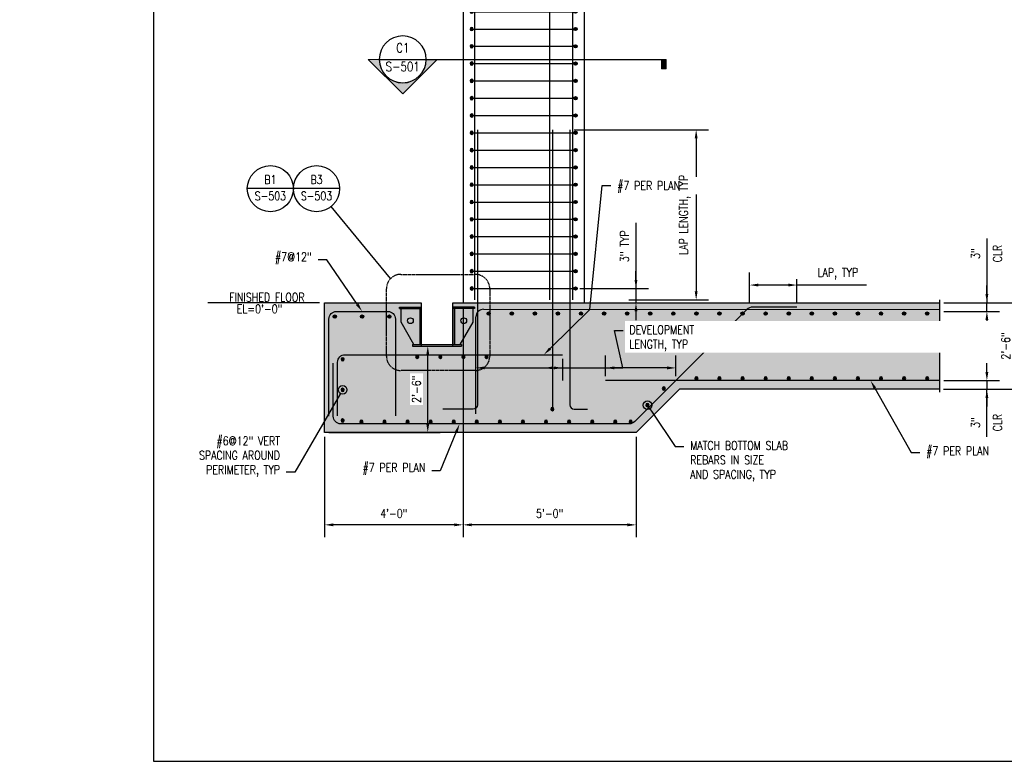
# Model space of a CAD drawing. Header units: inches. Extents: x -947 to 1874, y 615 to 1101.
# Tile 1 of 5: x -118 to 223, y 615 to 872. Entities that reach past the tile are written whole.
import ezdxf
from ezdxf import colors
from ezdxf.entities.mleader import LeaderData, LeaderLine
from ezdxf.enums import TextEntityAlignment as Align
from ezdxf.math import Vec2, Vec3

# ---------------------------------------------------------------- set-up
doc = ezdxf.new("R2010")
doc.units = ezdxf.units.IN
doc.header["$MEASUREMENT"] = 0
doc.header["$PDMODE"] = 2
doc.linetypes.add('DASHED2', pattern=[0.375, 0.25, -0.125])
doc.layers.get('Defpoints').update_dxf_attribs({"color": 243})
for name, color, linetype in [('A-DETL-GENF', 3, 'Continuous'), ('A-DETL-WIDE', 5, 'Continuous'), ('A-FLOR', 173, 'Continuous'), ('A-WALL-PATT', 8, 'Continuous'), ('S-ANNO-DIMS', 1, 'Continuous'), ('S-ANNO-TEXT', 2, 'Continuous'), ('S-DETL-MEDM', 3, 'Continuous'), ('S-SECT-CONC', 3, 'Continuous'), ('S-SECT-RBAR', 5, 'Continuous')]:
    doc.layers.add(name, color=color, linetype=linetype)
doc.layers.add('G-ANNO-REFR', color=2, linetype='Continuous', lineweight=35)
doc.layers.add('S-ANNO-SYMB', color=2, linetype='Continuous', lineweight=25)
doc.styles.add('AEC_COMN_TITLE', font='romans.shx', dxfattribs={"width": 0.8, "height": 0.1875})
doc.styles.add('Annotative', font='romans.shx', dxfattribs={"width": 0.8, "height": 0.125})
doc.styles.add('HDRSTD', font='romans.shx', dxfattribs={"height": 3})
doc.styles.add('ROMANS', font='ROMANS.shx', dxfattribs={"width": 0.8})
doc.dimstyles.new('Annotative', dxfattribs={"dimscale": 0, "dimtxt": 0.125, "dimasz": 0.125, "dimexe": 0.179688, "dimexo": 0.0625, "dimgap": 0.09, "dimtad": 1, "dimdec": 3, "dimzin": 3, "dimdsep": 46, "dimlunit": 4, "dimtxsty": 'Annotative', "dimcen": 0.09, "dimclrt": 2, "dimazin": 2, "dimtfac": 1, "dimtdec": 3, "dimtmove": 1, "dimatfit": 3, "dimfxl": 1, "dimtfill": 1, "dimfrac": 2, "dimtolj": 1, "dimtzin": 0, "dimarcsym": 0})

# ---------------------------------------------------------------- blocks, each defined once
blk = doc.blocks.new('A$C247b9f66')
at = {"layer": 'A-DETL-GENF', "lineweight": -3}
h = blk.add_hatch(color=256, dxfattribs=at)
h.dxf.hatch_style = 1
h.paths.add_polyline_path([(0.564, 0, 1), (-0.564, 0, 1)])
blk.add_circle((0, 0), 0.564, dxfattribs=at)
blk = doc.blocks.new('ELEVARROW')
at = {"lineweight": 9}
h = blk.add_hatch(color=256, dxfattribs=at)
edge = h.paths.add_edge_path(flags=0)
edge.add_line((0.46, 0), (0.312, 0))
edge.add_arc((0, 0), 0.312, 360, 540)
edge.add_line((-0.313, 0), (-0.46, 0))
edge.add_line((-0.46, 0), (0, 0.46))
edge.add_line((0, 0.46), (0.46, 0))
at = {"lineweight": 13}
blk.add_lwpolyline([(-0.46, 0), (-0.312, 0, -1), (0.312, 0), (0.46, 0), (0, 0.46)], format="xyb", close=True, dxfattribs=at)
blk = doc.blocks.new('Sectrinew')
at = {"lineweight": 9}
blk.add_hatch(color=256, dxfattribs=at).paths.add_polyline_path([(0, 0.125), (0, 0), (-0.0625, 0), (-0.0625, 0.125)], flags=0)
for p, q in [((0, 0.125), (-0.0625, 0.125)), ((-0.0625, 0.125), (-0.0625, 0)), ((-0.0625, 0), (0, 0)), ((0, 0), (0, 0.125))]:
    blk.add_line(p, q, dxfattribs=at)
blk = doc.blocks.new('*U19')
at = {"layer": 'S-ANNO-SYMB'}
for p, q in [((-0.312, 0), (0.312, 0)), ((0.312, 0), (3.511, 0))]:
    blk.add_line(p, q, dxfattribs=at)
blk.add_ellipse((0, 0), major_axis=(-0.221, -0.221), ratio=1, start_param=5.497787, end_param=11.780972, dxfattribs=at)
at = {"layer": 'S-ANNO-SYMB', "zscale": 0.03125, "rotation": 180}
blk.add_blockref('ELEVARROW', (0, 0), dxfattribs=at)
at = {"layer": 'S-ANNO-SYMB', "xscale": -1, "zscale": 0.03125, "rotation": 180}
blk.add_blockref('Sectrinew', (3.511, 0), dxfattribs=at)
at = {"layer": 'S-ANNO-TEXT', "style": 'HDRSTD'}
for tag, p in [('DET_NO', (0, 0.091)), ('REFSHT', (0, -0.096))]:
    blk.add_attdef(tag, text='', height=0.1, dxfattribs=at).set_placement(p, align=Align.MIDDLE_CENTER)
blk = doc.blocks.new('Detail Callout AEC')
at = {"color": 0, "linetype": 'ByBlock', "lineweight": -3, "transparency": 16777216}
blk.add_line((0.25, 0), (-0.25, 0), dxfattribs=at)
blk.add_circle((0, 0), 0.25, dxfattribs=at)
at = {"color": 0, "linetype": 'ByBlock', "lineweight": -3, "transparency": 16777216, "style": 'AEC_COMN_TITLE'}
for tag, p in [('VIEWNUMBER', (0, 0.051)), ('SHEETNUMBER', (0, -0.126))]:
    blk.add_attdef(tag, text='', height=0.0938, dxfattribs=at).set_placement(p, align=Align.CENTER)
blk = doc.blocks.new('*D20')
at = {"layer": 'Defpoints', "color": 0, "transparency": 16777216}
for p in [(72.79, 833.99), (91.75, 774.96), (116.57, 774.96)]:
    blk.add_point(p, dxfattribs=at)
at = {"layer": 'S-ANNO-DIMS', "color": 0, "lineweight": -2, "transparency": 16777216}
for p, q in [((74.29, 833.99), (120.89, 833.99)), ((116.57, 830.99), (116.57, 777.96)), ((93.25, 774.96), (120.89, 774.96))]:
    blk.add_line(p, q, dxfattribs=at)
at = {"layer": 'S-ANNO-DIMS', "color": 0, "transparency": 16777216}
for points in [[(116.07, 830.99), (117.07, 830.99), (116.57, 833.99)], [(116.07, 777.96), (117.07, 777.96), (116.57, 774.96)]]:
    blk.add_solid(points, dxfattribs=at)
at = {"layer": 'S-ANNO-DIMS', "color": 2, "transparency": 16777216, "insert": (112.63, 804.48), "char_height": 3, "attachment_point": 5, "rotation": 90, "style": 'Annotative', "bg_fill": 3, "box_fill_scale": 1.25, "bg_fill_color": 256, "bg_fill_true_color": 13158600, "bg_fill_transparency": 0}
blk.add_mtext('\\A1;LAP LENGTH, TYP', dxfattribs=at)
blk = doc.blocks.new('*U21')
at = {"layer": 'S-DETL-MEDM'}
blk.add_line((-18, 0), (18, 0), dxfattribs=at)
at = {"xscale": -1, "rotation": 180}
blk.add_blockref('A$C247b9f66', (-18, 0), dxfattribs=at)
at = {"rotation": 180}
blk.add_blockref('A$C247b9f66', (18, 0), dxfattribs=at)
blk = doc.blocks.new('*U22')
at = {"layer": 'S-DETL-MEDM', "color": 0, "linetype": 'ByBlock', "lineweight": -2, "transparency": 16777216}
for p in [(0, 258), (0, 252), (0, 246), (0, 240), (0, 234), (0, 228), (0, 222), (0, 216), (0, 210), (0, 204), (0, 198), (0, 192), (0, 186), (0, 180), (0, 174), (0, 168), (0, 162), (0, 156), (0, 150), (0, 144), (0, 138), (0, 132), (0, 126), (0, 120), (0, 114), (0, 108), (0, 102), (0, 96), (0, 90), (0, 84), (0, 78), (0, 72), (0, 66), (0, 60), (0, 54), (0, 48), (0, 42), (0, 36), (0, 30), (0, 24), (0, 18), (0, 12), (0, 6), (0, 0)]:
    blk.add_blockref('*U21', p, dxfattribs=at)
blk = doc.blocks.new('*D23')
at = {"layer": 'Defpoints', "color": 0, "transparency": 16777216}
for p in [(74.76, 778.94), (77.76, 773.99), (95.7, 773.99)]:
    blk.add_point(p, dxfattribs=at)
at = {"layer": 'S-ANNO-DIMS', "color": 0, "lineweight": -2, "transparency": 16777216}
for p, q in [((95.7, 801.69), (95.7, 778.94)), ((95.7, 781.94), (95.7, 784.94)), ((76.26, 778.94), (100.02, 778.94)), ((95.7, 778.94), (95.7, 773.99)), ((95.7, 778.94), (95.7, 773.99)), ((79.26, 773.99), (100.02, 773.99)), ((95.7, 770.99), (95.7, 767.99))]:
    blk.add_line(p, q, dxfattribs=at)
at = {"layer": 'S-ANNO-DIMS', "color": 0, "transparency": 16777216}
for points in [[(95.2, 781.94), (96.2, 781.94), (95.7, 778.94)], [(95.2, 770.99), (96.2, 770.99), (95.7, 773.99)]]:
    blk.add_solid(points, dxfattribs=at)
at = {"layer": 'S-ANNO-DIMS', "color": 2, "transparency": 16777216, "insert": (91.76, 793.58), "char_height": 3, "attachment_point": 5, "rotation": 90, "style": 'Annotative', "bg_fill": 3, "box_fill_scale": 1.25, "bg_fill_color": 256, "bg_fill_true_color": 13158600, "bg_fill_transparency": 0}
blk.add_mtext('\\A1;3" TYP', dxfattribs=at)
blk = doc.blocks.new('*D29')
at = {"layer": 'Defpoints', "color": 0, "transparency": 16777216}
for p in [(200.92, 773.99), (227.82, 773.99), (200.86, 743.99)]:
    blk.add_point(p, dxfattribs=at)
at = {"layer": 'S-ANNO-DIMS', "color": 0, "lineweight": -2, "transparency": 16777216}
for p, q in [((202.42, 773.99), (232.13, 773.99)), ((227.82, 746.99), (227.82, 770.99)), ((202.36, 743.99), (232.13, 743.99))]:
    blk.add_line(p, q, dxfattribs=at)
at = {"layer": 'S-ANNO-DIMS', "color": 0, "transparency": 16777216}
for points in [[(227.32, 770.99), (228.32, 770.99), (227.82, 773.99)], [(227.32, 746.99), (228.32, 746.99), (227.82, 743.99)]]:
    blk.add_solid(points, dxfattribs=at)
at = {"layer": 'S-ANNO-DIMS', "color": 2, "lineweight": -3, "transparency": 16777216, "insert": (223.87, 758.99), "char_height": 3, "width": 12.3279, "attachment_point": 5, "rotation": 90, "style": 'Annotative'}
blk.add_mtext('\\A1;2\'-6"', dxfattribs=at)
blk = doc.blocks.new('*D30')
at = {"layer": 'Defpoints', "color": 0, "transparency": 16777216}
for p in [(200.92, 773.99), (217.35, 773.99), (200.93, 770.99)]:
    blk.add_point(p, dxfattribs=at)
at = {"layer": 'S-ANNO-DIMS', "color": 0, "lineweight": -2, "transparency": 16777216}
for p, q in [((217.35, 796.24), (217.35, 773.99)), ((217.35, 776.99), (217.35, 779.99)), ((202.42, 773.99), (221.67, 773.99)), ((217.35, 770.99), (217.35, 773.99)), ((217.35, 770.99), (217.35, 773.99)), ((202.43, 770.99), (221.67, 770.99)), ((217.35, 767.99), (217.35, 764.99))]:
    blk.add_line(p, q, dxfattribs=at)
at = {"layer": 'S-ANNO-DIMS', "color": 0, "transparency": 16777216}
for points in [[(216.85, 776.99), (217.85, 776.99), (217.35, 773.99)], [(216.85, 767.99), (217.85, 767.99), (217.35, 770.99)]]:
    blk.add_solid(points, dxfattribs=at)
at = {"layer": 'S-ANNO-DIMS', "color": 2, "transparency": 16777216, "char_height": 3, "attachment_point": 5, "rotation": 90, "style": 'Annotative', "bg_fill": 3, "box_fill_scale": 1.25, "bg_fill_color": 256, "bg_fill_true_color": 13158600, "bg_fill_transparency": 0}
for s, insert in [('\\A1;3"', (213.41, 791.05)), ('\\A1;CLR', (221.01, 791.05))]:
    blk.add_mtext(s, dxfattribs=dict(at, insert=insert))
blk = doc.blocks.new('*D31')
at = {"layer": 'Defpoints', "color": 0, "transparency": 16777216}
for p in [(200.88, 746.99), (200.86, 743.99), (217.35, 743.99)]:
    blk.add_point(p, dxfattribs=at)
at = {"layer": 'S-ANNO-DIMS', "color": 0, "lineweight": -2, "transparency": 16777216}
for p, q in [((217.35, 749.99), (217.35, 752.99)), ((202.38, 746.99), (221.67, 746.99)), ((217.35, 746.99), (217.35, 743.99)), ((217.35, 746.99), (217.35, 743.99)), ((202.36, 743.99), (221.67, 743.99)), ((217.35, 727.24), (217.35, 743.99)), ((217.35, 740.99), (217.35, 737.99))]:
    blk.add_line(p, q, dxfattribs=at)
at = {"layer": 'S-ANNO-DIMS', "color": 0, "transparency": 16777216}
for points in [[(216.85, 749.99), (217.85, 749.99), (217.35, 746.99)], [(216.85, 740.99), (217.85, 740.99), (217.35, 743.99)]]:
    blk.add_solid(points, dxfattribs=at)
at = {"layer": 'S-ANNO-DIMS', "color": 2, "transparency": 16777216, "char_height": 3, "attachment_point": 5, "rotation": 90, "style": 'Annotative', "bg_fill": 3, "box_fill_scale": 1.25, "bg_fill_color": 256, "bg_fill_true_color": 13158600, "bg_fill_transparency": 0}
for s, insert in [('\\A1;3"', (213.41, 732.43)), ('\\A1;CLR', (221.01, 732.43))]:
    blk.add_mtext(s, dxfattribs=dict(at, insert=insert))
blk = doc.blocks.new('*D32')
at = {"layer": 'Defpoints', "color": 0, "transparency": 16777216}
for p in [(35.76, 773.99), (-12.24, 728.99), (-12.24, 696.97)]:
    blk.add_point(p, dxfattribs=at)
at = {"layer": 'S-ANNO-DIMS', "color": 0, "lineweight": -2, "transparency": 16777216}
for p, q in [((35.76, 772.49), (35.76, 692.65)), ((-12.24, 727.49), (-12.24, 692.65)), ((32.76, 696.97), (-9.24, 696.97))]:
    blk.add_line(p, q, dxfattribs=at)
at = {"layer": 'S-ANNO-DIMS', "color": 0, "transparency": 16777216}
for points in [[(-9.24, 697.47), (-9.24, 696.47), (-12.24, 696.97)], [(32.76, 697.47), (32.76, 696.47), (35.76, 696.97)]]:
    blk.add_solid(points, dxfattribs=at)
at = {"layer": 'S-ANNO-DIMS', "color": 2, "lineweight": -3, "transparency": 16777216, "insert": (11.76, 700.91), "char_height": 3, "width": 12.3279, "attachment_point": 5, "style": 'Annotative'}
blk.add_mtext('\\A1;4\'-0"', dxfattribs=at)
blk = doc.blocks.new('*D33')
at = {"layer": 'Defpoints', "color": 0, "transparency": 16777216}
for p in [(35.76, 773.99), (95.76, 728.99), (35.76, 696.97)]:
    blk.add_point(p, dxfattribs=at)
at = {"layer": 'S-ANNO-DIMS', "color": 0, "lineweight": -2, "transparency": 16777216}
for p, q in [((35.76, 772.49), (35.76, 692.65)), ((95.76, 727.49), (95.76, 692.65)), ((92.76, 696.97), (38.76, 696.97))]:
    blk.add_line(p, q, dxfattribs=at)
at = {"layer": 'S-ANNO-DIMS', "color": 0, "transparency": 16777216}
for points in [[(38.76, 697.47), (38.76, 696.47), (35.76, 696.97)], [(92.76, 697.47), (92.76, 696.47), (95.76, 696.97)]]:
    blk.add_solid(points, dxfattribs=at)
at = {"layer": 'S-ANNO-DIMS', "color": 2, "lineweight": -3, "transparency": 16777216, "insert": (65.76, 700.91), "char_height": 3, "width": 12.3279, "attachment_point": 5, "style": 'Annotative'}
blk.add_mtext('\\A1;5\'-0"', dxfattribs=at)
blk = doc.blocks.new('*D34')
at = {"layer": 'Defpoints', "color": 0, "transparency": 16777216}
for p in [(70.24, 755.99), (70.24, 751.4), (40.24, 735.49)]:
    blk.add_point(p, dxfattribs=at)
at = {"layer": 'S-ANNO-DIMS', "color": 0, "lineweight": -2, "transparency": 16777216}
for p, q in [((40.24, 736.99), (40.24, 755.71)), ((70.24, 754.49), (70.24, 747.09)), ((43.24, 751.4), (67.24, 751.4))]:
    blk.add_line(p, q, dxfattribs=at)
at = {"layer": 'S-ANNO-DIMS', "color": 0, "transparency": 16777216}
for points in [[(43.24, 751.9), (43.24, 750.9), (40.24, 751.4)], [(67.24, 751.9), (67.24, 750.9), (70.24, 751.4)]]:
    blk.add_solid(points, dxfattribs=at)
blk = doc.blocks.new('*D35')
at = {"layer": 'Defpoints', "color": 0, "transparency": 16777216}
for p in [(18.26, 758.99), (23.53, 758.99), (-12.24, 728.99)]:
    blk.add_point(p, dxfattribs=at)
at = {"layer": 'S-ANNO-DIMS', "color": 0, "lineweight": -2, "transparency": 16777216}
for p, q in [((19.76, 758.99), (27.84, 758.99)), ((23.53, 731.99), (23.53, 755.99)), ((-10.74, 728.99), (27.84, 728.99))]:
    blk.add_line(p, q, dxfattribs=at)
at = {"layer": 'S-ANNO-DIMS', "color": 0, "transparency": 16777216}
for points in [[(23.03, 755.99), (24.03, 755.99), (23.53, 758.99)], [(23.03, 731.99), (24.03, 731.99), (23.53, 728.99)]]:
    blk.add_solid(points, dxfattribs=at)
at = {"layer": 'S-ANNO-DIMS', "color": 2, "transparency": 16777216, "insert": (19.59, 743.99), "char_height": 3, "attachment_point": 5, "rotation": 90, "style": 'Annotative', "bg_fill": 3, "box_fill_scale": 1.25, "bg_fill_color": 256, "bg_fill_true_color": 13158600, "bg_fill_transparency": 0}
blk.add_mtext('\\A1;2\'-6"', dxfattribs=at)
blk = doc.blocks.new('_DotBlank')
at = {"color": 0, "linetype": 'ByBlock', "lineweight": -2}
blk.add_line((-0.5, 0), (-1, 0), dxfattribs=at)
blk.add_circle((0, 0), 0.5, dxfattribs=at)
blk = doc.blocks.new('*D36')
at = {"layer": 'Defpoints', "color": 0, "transparency": 16777216}
for p in [(85.18, 751.4), (85.18, 746.99), (109.51, 746.99)]:
    blk.add_point(p, dxfattribs=at)
at = {"layer": 'S-ANNO-DIMS', "color": 0, "lineweight": -2, "transparency": 16777216}
for p, q in [((85.18, 748.49), (85.18, 755.71)), ((109.51, 748.49), (109.51, 755.71)), ((106.51, 751.4), (88.18, 751.4))]:
    blk.add_line(p, q, dxfattribs=at)
at = {"layer": 'S-ANNO-DIMS', "color": 0, "transparency": 16777216}
for points in [[(88.18, 751.9), (88.18, 750.9), (85.18, 751.4)], [(106.51, 751.9), (106.51, 750.9), (109.51, 751.4)]]:
    blk.add_solid(points, dxfattribs=at)
blk = doc.blocks.new('*D37')
at = {"layer": 'Defpoints', "color": 0, "transparency": 16777216}
for p in [(135.1, 780.13), (135.1, 772.29), (151.51, 772.49)]:
    blk.add_point(p, dxfattribs=at)
at = {"layer": 'S-ANNO-DIMS', "color": 0, "lineweight": -2, "transparency": 16777216}
for p, q in [((135.1, 773.79), (135.1, 784.44)), ((151.51, 773.99), (151.51, 784.44)), ((148.51, 780.13), (138.1, 780.13)), ((175.57, 780.13), (151.51, 780.13))]:
    blk.add_line(p, q, dxfattribs=at)
at = {"layer": 'S-ANNO-DIMS', "color": 0, "transparency": 16777216}
blk.add_solid([(138.1, 780.63), (138.1, 779.63), (135.1, 780.13)], dxfattribs=at)
at = {"layer": 'S-ANNO-DIMS', "color": 2, "lineweight": -3, "transparency": 16777216, "insert": (165.7, 784.07), "char_height": 3, "width": 28.4791, "attachment_point": 5, "style": 'Annotative', "bg_fill": 3, "box_fill_scale": 1.25, "bg_fill_color": 256, "bg_fill_true_color": 13158600, "bg_fill_transparency": 0}
blk.add_mtext('\\A1;LAP, TYP', dxfattribs=at)
at = {"layer": 'S-ANNO-DIMS', "color": 0, "transparency": 16777216}
blk.add_solid([(148.51, 780.63), (148.51, 779.63), (151.51, 780.13)], dxfattribs=at)

msp = doc.modelspace()

# ---------------------------------------------------------------- linework, layer by layer
at = {"layer": 'A-DETL-WIDE', "lineweight": -3}
msp.add_line((40.2429, 735.4906), (40.2429, 769.1104), dxfattribs=at)
msp.add_lwpolyline([(-10.7445, 734.6206), (-10.7445, 768.3606, -0.41421356), (-8.1145, 770.9906), (9.6945, 770.9906, -0.41421356), (12.3245, 768.3606), (12.3245, 734.7297)], format="xyb", dxfattribs=at)
at = {"layer": 'A-DETL-WIDE'}
msp.add_lwpolyline([(-7.7445, 734.7778), (-7.7445, 753.3606, -0.41421356), (-5.1145, 755.9906), (70.2429, 755.9906)], format="xyb", dxfattribs=at)
at = {"layer": 'A-DETL-WIDE', "lineweight": -3}
msp.add_arc((42.8729, 769.1104), 2.63, 89.959263, 180, dxfattribs=at)
at = {"layer": 'Defpoints'}
msp.add_lwpolyline([(-71.5639, 614.9565), (641.9498, 614.9565), (641.9498, 1100.9743), (-71.5639, 1100.9743)], close=True, dxfattribs=at)
at = {"layer": 'G-ANNO-REFR', "lineweight": -3}
msp.add_lwpolyline([(10.6671, 782.3751), (-9.9395, 807.3943)], dxfattribs=at)
at = {"layer": 'S-ANNO-SYMB', "lineweight": -3}
msp.add_line((-14.0545, 773.9906), (-52.7219, 773.9906), dxfattribs=at)
at = {"layer": 'S-ANNO-SYMB', "linetype": 'DASHED2', "lineweight": -3}
msp.add_lwpolyline([(14.2026, 783.8396), (40.0255, 783.8396, -0.41421356), (45.0255, 778.8396), (45.0255, 755.4872, -0.41421356), (40.0255, 750.4872), (14.2026, 750.4872, -0.41421356), (9.2026, 755.4872), (9.2026, 778.8396, -0.41421356)], format="xyb", close=True, dxfattribs=at)
at = {"layer": 'S-DETL-MEDM'}
for p, q in [((13.7559, 772.4906), (21.0059, 772.4906)), ((13.7559, 771.9906), (13.7559, 772.4906)), ((13.7559, 771.9906), (21.2559, 771.9906)), ((14.2559, 767.3177), (14.2559, 771.9906)), ((20.7559, 771.9906), (20.7559, 759.4906)), ((21.0059, 772.4906), (21.0059, 771.9906)), ((21.2559, 771.9906), (21.2559, 759.4906)), ((32.2559, 771.9906), (32.2559, 759.4906)), ((39.7559, 771.9906), (32.2559, 771.9906)), ((32.5059, 772.4906), (32.5059, 771.9906)), ((39.7559, 772.4906), (32.5059, 772.4906)), ((32.7559, 771.9906), (32.7559, 759.4906)), ((39.2559, 767.3177), (39.2559, 771.9906)), ((39.7559, 772.4906), (39.7559, 771.9906)), ((18.7559, 759.4906), (14.2559, 767.3177)), ((34.7559, 759.4906), (39.2559, 767.3177)), ((18.2559, 759.4906), (35.2559, 759.4906)), ((18.2559, 759.4906), (18.2559, 758.9906)), ((18.2559, 758.9906), (35.2559, 758.9906)), ((35.2559, 759.4906), (35.2559, 758.9906))]:
    msp.add_line(p, q, dxfattribs=at)
for centre in [(17.5059, 767.7791), (36.0059, 767.7791)]:
    msp.add_circle(centre, 1, dxfattribs=at)
at = {"layer": 'S-SECT-CONC'}
for p, q in [((35.7555, 1039.9741), (35.7555, 773.9906)), ((77.7555, 1039.9741), (77.7555, 773.9906))]:
    msp.add_line(p, q, dxfattribs=at)
msp.add_lwpolyline([(200.8723, 774.9855), (200.8723, 760.1014), (198.4786, 760.1014), (203.4091, 757.8798), (200.8723, 757.8798), (200.8723, 743.0009)], dxfattribs=at)
at = {"layer": 'S-SECT-RBAR'}
for p, q in [((39.7633, 1036.982), (39.7633, 774.9619)), ((65.7554, 1036.982), (65.7554, 774.9619)), ((73.7476, 1036.982), (73.7476, 774.9619)), ((66.7118, 833.9904), (66.7118, 737.1208))]:
    msp.add_line(p, q, dxfattribs=at)
for points in [[(40.7197, 833.9904), (40.7197, 738.6168, -0.41421356), (39.2237, 737.1208), (28.7119, 737.1208)], [(72.7912, 833.9904), (72.7912, 738.6168, 0.41421356), (74.2872, 737.1208), (78.8749, 737.1208)]]:
    msp.add_lwpolyline(points, format="xyb", dxfattribs=at)

# ---------------------------------------------------------------- block references
at = {"layer": 'A-DETL-WIDE', "rotation": 180}
for p in [(-8.6933, 769.2203), (0.762, 769.2203), (10.2172, 769.2203), (44.6531, 770.2408), (52.6531, 770.2408), (60.6531, 770.2408), (68.6531, 770.2408), (108.6531, 770.2408), (116.6531, 770.2408), (124.6531, 770.2408), (132.6531, 770.2408), (140.6531, 770.2408), (148.6531, 770.2408), (156.6531, 770.2408), (164.6531, 770.2408), (172.6531, 770.2408), (180.6531, 770.2408), (188.6531, 770.2408), (196.6531, 770.2408)]:
    msp.add_blockref('A$C247b9f66', p, dxfattribs=at)
at = {"layer": 'A-DETL-WIDE', "xscale": -1}
for p in [(-5.9742, 754.3807), (19.896, 755.2408), (27.896, 755.2408), (35.896, 755.2408), (43.896, 755.2408), (116.6531, 747.7404), (124.6531, 747.7404), (132.6531, 747.7404), (140.6531, 747.7404), (148.6531, 747.7404), (156.6531, 747.7404), (164.6531, 747.7404), (172.6531, 747.7404), (180.6531, 747.7404), (188.6531, 747.7404), (196.6531, 747.7404), (-5.9742, 743.7655), (105.3647, 744.219), (66.7118, 737.1208), (-5.9742, 733.1503), (0.5258, 732.7404), (8.5258, 732.7404), (16.5258, 732.7404), (24.5258, 732.7404), (32.5258, 732.7404), (40.5258, 732.7404), (48.5258, 732.7404), (56.5258, 732.7404), (64.5258, 732.7404), (72.5258, 732.7404), (80.5258, 732.7404), (88.5258, 732.7404), (93.8703, 732.7404)]:
    msp.add_blockref('A$C247b9f66', p, dxfattribs=at)
at = {"layer": 'G-ANNO-REFR', "lineweight": -3}
ref = msp.add_blockref('Detail Callout AEC', (-31.0255, 813.5694), dxfattribs=dict(at, xscale=32, yscale=32, zscale=32))
ref.add_attrib('VIEWNUMBER', 'B1', dxfattribs={"layer": '0', "color": 1, "linetype": 'ByBlock', "lineweight": -2, "transparency": 16777216, "height": 3, "style": 'ROMANS', "width": 0.796875}).set_placement((-31.0255, 815.1961), align=Align.CENTER)
ref.add_attrib('SHEETNUMBER', 'S-503', dxfattribs={"layer": '0', "color": 1, "linetype": 'ByBlock', "lineweight": -2, "transparency": 16777216, "height": 3, "style": 'ROMANS', "width": 0.796875}).set_placement((-31.0255, 809.5294), align=Align.CENTER)
ref = msp.add_blockref('Detail Callout AEC', (-15.0255, 813.5694), dxfattribs=dict(at, xscale=32, yscale=32, zscale=32))
ref.add_attrib('VIEWNUMBER', 'B3', dxfattribs={"layer": '0', "color": 1, "linetype": 'ByBlock', "lineweight": -2, "transparency": 16777216, "height": 3, "style": 'ROMANS', "width": 0.796875}).set_placement((-15.0255, 815.1961), align=Align.CENTER)
ref.add_attrib('SHEETNUMBER', 'S-503', dxfattribs={"layer": '0', "color": 1, "linetype": 'ByBlock', "lineweight": -2, "transparency": 16777216, "height": 3, "style": 'ROMANS', "width": 0.796875}).set_placement((-15.0255, 809.5294), align=Align.CENTER)
at = {"layer": 'S-ANNO-SYMB'}
ref = msp.add_blockref('*U19', (14.8571, 858.3935), dxfattribs=dict(at, xscale=26, yscale=26, zscale=26))
ref.add_attrib('REFSHT', 'S-501', dxfattribs={"layer": '0', "color": 1, "height": 3.25, "style": 'Annotative', "width": 0.800781}).set_placement((14.8571, 855.8935), align=Align.MIDDLE_CENTER)
ref.add_attrib('DET_NO', 'C1', dxfattribs={"layer": '0', "color": 1, "height": 3.25, "style": 'Annotative', "width": 0.800781}).set_placement((14.8571, 860.7666), align=Align.CENTER)

# ---------------------------------------------------------------- texts
at = {"layer": 'S-ANNO-TEXT', "lineweight": -3, "insert": (-52.4783, 774.3894), "char_height": 3, "width": 33.303898, "attachment_point": 7, "line_spacing_factor": 0.981704, "style": 'Annotative'}
msp.add_mtext('\\pxqr,t3.2,6.4,9.6,12.8,16,19.2,22.4,25.6,28.8,32,35.2,38.4,41.6,44.8,48,51.2,54.4,57.6,60.8,64,67.2,70.4,73.6,76.8,80,83.2,86.4,89.6,92.8,96,99.2,102.4;FINISHED FLOOR', dxfattribs=at)
at = {"layer": 'S-ANNO-TEXT', "insert": (-42.6921, 773.3431), "char_height": 3, "width": 33.434762, "attachment_point": 1, "style": 'Annotative'}
msp.add_mtext('EL=0\'-0"', dxfattribs=at)

# ---------------------------------------------------------------- dimensions: what is measured, and where the dimension line sits
at = {"layer": 'S-ANNO-DIMS', "lineweight": -3}
for base, p1, p2, angle, picture, middle in [((-12.2445, 696.9669), (35.7555, 773.9906), (-12.2445, 728.9906), 180, '*D32', (11.7555, 700.9126)), ((227.817, 773.9906), (200.8604, 743.9906), (200.9223, 773.9906), 90, '*D29', (223.8713, 758.9906))]:
    dim = msp.add_linear_dim(base=base, p1=p1, p2=p2, angle=angle, dimstyle='Annotative', override={"dimpost": '\\X', "dimtfill": 0}, dxfattribs=at)
    dim.commit()
    dim.dimension.update_dxf_attribs({"geometry": picture, "text_midpoint": middle})
at = {"layer": 'S-ANNO-DIMS'}
dim = msp.add_linear_dim(base=(70.2429, 751.3983), p1=(40.2429, 735.4906), p2=(70.2429, 755.9906), text=' ', dimstyle='Annotative', override={"dimpost": '\\X'}, dxfattribs=at)
dim.commit()
dim.dimension.update_dxf_attribs({"geometry": '*D34', "text_midpoint": (62.2335, 751.3983), "dimtype": 160})
dim = msp.add_linear_dim(base=(85.1835, 751.3983), p1=(109.5128, 746.9906), p2=(85.1835, 746.9906), angle=180, text=' ', dimstyle='Annotative', override={"dimpost": '\\X'}, dxfattribs=at)
dim.commit()
dim.dimension.update_dxf_attribs({"geometry": '*D36', "text_midpoint": (97.0309, 751.3983), "dimtype": 160})

# ---------------------------------------------------------------- leaders
at = {"layer": 'S-ANNO-TEXT', "lineweight": -3}
ml = msp.add_multileader_mtext('Standard', dxfattribs=at)
ml.set_content('#7@12"', color=256, style='Annotative')
ml.set_leader_properties(color=1, linetype='ByLayer', lineweight=-1)
ml.build(insert=Vec2(0, 0))
ml.multileader.update_dxf_attribs({"text_right_attachment_type": 3, "dogleg_length": 0.125, "arrow_head_size": 3, "scale": 24})
ctx = ml.context
ctx.base_point, ctx.scale, ctx.char_height, ctx.arrow_head_size, ctx.landing_gap_size, ctx.plane_origin = Vec3(-32.208, 789.4325), 24, 3, 3, 2.16, Vec3(16.1273, 760.0863)
ctx.right_attachment, ctx.text_align_type = 3, 2
notes = []
notes.append((ctx, [(0, (1, 1, 0), (-11.5165, 788.861), (-1, 0), 3, [(0, [(0.79, 770.9906)], 0, [])])]))
ctx.mtext.insert, ctx.mtext.alignment, ctx.mtext.flow_direction = Vec3(-16.6765, 791.4325), 3, 5
for ctx, leaders in notes:
    for number, flags, end, landing, length, lines in leaders:
        leader = LeaderData()
        leader.index, (leader.has_last_leader_line, leader.has_dogleg_vector, leader.attachment_direction) = number, flags
        leader.last_leader_point, leader.dogleg_vector, leader.dogleg_length = Vec3(end), Vec3(landing), length
        for number, points, colour, breaks in lines:
            line = LeaderLine()
            line.index, line.vertices, line.color, line.breaks = number, Vec3.list(points), colors.encode_raw_color(colour), breaks
            leader.lines.append(line)
        ctx.leaders.append(leader)

# ---------------------------------------------------------------- next in the draw order: dimensions: what is measured, and where the dimension line sits
at = {"layer": 'S-ANNO-DIMS'}
dim = msp.add_linear_dim(base=(116.5731, 774.9619), p1=(72.7912, 833.9904), p2=(91.7474, 774.9619), angle=90, text='LAP LENGTH, TYP', dimstyle='Annotative', override={"dimpost": '\\X'}, dxfattribs=at)
dim.commit()
dim.dimension.update_dxf_attribs({"geometry": '*D20', "text_midpoint": (112.6274, 804.4762)})
for base, p1, p2, picture, middle in [((217.3546, 773.9906), (200.9254, 770.9906), (200.9223, 773.9906), '*D30', (217.3546, 791.0535)), ((217.3546, 743.9906), (200.8782, 746.9906), (200.8604, 743.9906), '*D31', (217.3546, 732.4334))]:
    dim = msp.add_linear_dim(base=base, p1=p1, p2=p2, angle=90, text='<>\\XCLR', dimstyle='Annotative', override={"dimpost": '\\X'}, dxfattribs=at)
    dim.commit()
    dim.dimension.update_dxf_attribs({"geometry": picture, "text_midpoint": middle, "dimtype": 160})

# ---------------------------------------------------------------- next in the draw order: linework, layer by layer
at = {"layer": 'A-DETL-WIDE', "lineweight": -3}
msp.add_line((200.8723, 746.9906), (85.1835, 746.9906), dxfattribs=at)

# ---------------------------------------------------------------- next in the draw order: block references
at = {"layer": 'S-DETL-MEDM'}
msp.add_blockref('*U22', (56.7555, 778.9387), dxfattribs=at)

# ---------------------------------------------------------------- next in the draw order: dimensions: what is measured, and where the dimension line sits
at = {"layer": 'S-ANNO-DIMS'}
dim = msp.add_linear_dim(base=(95.7044, 773.9906), p1=(74.7555, 778.9387), p2=(77.7555, 773.9906), angle=90, text='3" TYP', dimstyle='Annotative', override={"dimpost": '\\X'}, dxfattribs=at)
dim.commit()
dim.dimension.update_dxf_attribs({"geometry": '*D23', "text_midpoint": (95.7044, 793.5829), "dimtype": 160})

# ---------------------------------------------------------------- next in the draw order: hatches: boundary and pattern name
at = {"layer": 'A-WALL-PATT'}
h = msp.add_hatch(dxfattribs=at)
h.set_pattern_fill('AR-CONC', color=256, style=0)
h.set_pattern_definition([(50, (222.1734, 151.717), (7.1726, -0.62752), [0.75, -8.25]), (355, (222.1734, 151.717), (-1.38751, 7.52192), [0.6, -6.6]), (100.4514, (222.771, 151.665), (5.78509, 6.8944), [0.6374, -7.01142]), (46.1842, (222.173, 153.717), (10.67241, -1.65519), [1.125, -12.375]), (96.6356, (223.063, 153.579), (9.34662, 9.74119), [0.9561, -10.51714]), (351.1842, (222.173, 153.717), (9.34662, 9.74119), [0.9, -9.9]), (21, (223.1734, 153.217), (5.96907, -4.02619), [0.75, -8.25]), (326, (223.1734, 153.217), (2.43315, 7.2515), [0.6, -6.6]), (71.4514, (223.671, 152.8814), (8.402224, 3.22531), [0.6374, -7.01142]), (37.5, (222.1734, 151.717), (0.121599, 3.328939), [0, -6.52, 0, -6.7, 0, -6.625]), (7.5, (222.1734, 151.717), (2.630695, 3.944117), [0, -3.82, 0, -6.37, 0, -2.525]), (327.5, (219.9434, 151.717), (5.338224, -0.225549), [0, -2.5, 0, -7.8, 0, -10.35]), (317.5, (218.9434, 151.717), (5.831862, 1.00105), [0, -3.25, 0, -5.18, 0, -7.35])])
h.paths.add_polyline_path([(200.9312, 773.915), (32.2546, 773.9906), (32.2546, 758.9906), (21.2572, 758.9906), (21.2572, 773.9906), (-12.2445, 773.9906), (-12.2445, 728.9906), (95.7555, 728.9906), (110.7555, 743.9906), (200.8721, 743.915)])

# ---------------------------------------------------------------- next in the draw order: linework, layer by layer
at = {"layer": 'A-DETL-WIDE'}
msp.add_line((42.8748, 771.7404), (200.9267, 771.6281), dxfattribs=at)
msp.add_lwpolyline([(151.5143, 772.4906), (136.1022, 772.4906, 0.19891237), (134.2425, 771.7203), (95.2831, 732.7609, -0.19891237), (93.4234, 731.9906), (-6.6145, 731.9906, -0.41421356), (-9.2445, 734.6206), (-9.2445, 753.0804)], format="xyb", dxfattribs=at)
at = {"layer": 'A-FLOR'}
msp.add_lwpolyline([(200.8723, 743.9906), (110.7555, 743.9906), (95.7555, 728.9906), (-12.2445, 728.9906), (-12.2445, 773.9906), (21.2572, 773.9906), (21.2572, 758.9906), (32.2546, 758.9906), (32.2546, 773.9906), (200.9313, 773.9906)], dxfattribs=at)

# ---------------------------------------------------------------- next in the draw order: block references
at = {"layer": 'A-DETL-WIDE', "rotation": 180}
for p in [(76.6531, 770.2408), (84.6531, 770.2408), (92.6531, 770.2408), (100.6531, 770.2408)]:
    msp.add_blockref('A$C247b9f66', p, dxfattribs=at)

# ---------------------------------------------------------------- next in the draw order: dimensions: what is measured, and where the dimension line sits
at = {"layer": 'S-ANNO-DIMS', "lineweight": -3}
dim = msp.add_linear_dim(base=(35.7555, 696.9669), p1=(95.7555, 728.9906), p2=(35.7555, 773.9906), angle=180, dimstyle='Annotative', override={"dimpost": '\\X', "dimtfill": 0}, dxfattribs=at)
dim.commit()
dim.dimension.update_dxf_attribs({"geometry": '*D33', "text_midpoint": (65.7555, 700.9126)})

# ---------------------------------------------------------------- next in the draw order: dimensions: what is measured, and where the dimension line sits
at = {"layer": 'S-ANNO-DIMS'}
dim = msp.add_linear_dim(base=(23.5309, 758.9906), p1=(-12.2445, 728.9906), p2=(18.2559, 758.9906), angle=90, dimstyle='Annotative', override={"dimpost": '\\X'}, dxfattribs=at)
dim.commit()
dim.dimension.update_dxf_attribs({"geometry": '*D35', "text_midpoint": (19.5852, 743.9906)})

# ---------------------------------------------------------------- next in the draw order: leaders
at = {"layer": 'S-ANNO-TEXT', "lineweight": -3}
ml = msp.add_multileader_mtext('Standard', dxfattribs=at)
ml.set_content('DEVELOPMENT\\PLENGTH, TYP', color=256, style='Annotative')
ml.set_leader_properties(color=1, linetype='ByLayer', lineweight=-1)
ml.build(insert=Vec2(0, 0))
ml.multileader.update_dxf_attribs({"text_right_attachment_type": 3, "dogleg_length": 0.125, "arrow_head_size": 3, "scale": 24})
ctx = ml.context
ctx.base_point, ctx.scale, ctx.char_height, ctx.arrow_head_size, ctx.landing_gap_size, ctx.plane_origin = Vec3(91.2731, 764.3562), 24, 3, 3, 2.16, Vec3(86.7501, 744.8915)
ctx.right_attachment = 3
notes = []
notes.append((ctx, [(0, (1, 1, 0), (88.2731, 764.3562), (1, 0), 3, [(0, [(63.8953, 751.3983), (91.1366, 751.3983)], 0, [])])]))
ctx.mtext.insert, ctx.mtext.width, ctx.mtext.flow_direction = Vec3(93.4331, 766.1419), 24.559741, 5
ctx.mtext.has_bg_fill, ctx.mtext.bg_color, ctx.mtext.bg_scale_factor, ctx.mtext.bg_transparency, ctx.mtext.use_window_bg_color = 1, -1027028792, 1.5, 0, 1
ml = msp.add_multileader_mtext('Standard', dxfattribs=at)
ml.set_content('MATCH BOTTOM SLAB\\PREBARS IN SIZE\\PAND SPACING, TYP', color=256, style='Annotative')
ml.set_leader_properties(color=1, linetype='ByLayer', lineweight=-1)
ml.set_arrow_properties(name='DOTBLANK')
ml.build(insert=Vec2(0, 0))
ml.multileader.update_dxf_attribs({"text_right_attachment_type": 3, "dogleg_length": 0.125, "arrow_head_size": 3, "scale": 24})
ctx = ml.context
ctx.base_point, ctx.scale, ctx.char_height, ctx.arrow_head_size, ctx.landing_gap_size, ctx.plane_origin = Vec3(112.3361, 724.1923), 24, 3, 3, 2.16, Vec3(78.4983, 706.1189)
ctx.right_attachment = 3
notes.append((ctx, [(1, (1, 1, 0), (109.3361, 724.1923), (1, 0), 3, [(0, [(99.6918, 738.4888)], 0, [])])]))
ctx.mtext.insert, ctx.mtext.width, ctx.mtext.flow_direction = Vec3(114.4961, 725.978), 47.131641, 5
ctx.mtext.has_bg_fill, ctx.mtext.bg_color, ctx.mtext.bg_scale_factor, ctx.mtext.bg_transparency, ctx.mtext.use_window_bg_color = 1, -1027028792, 1.5, 0, 1
for ctx, leaders in notes:
    for number, flags, end, landing, length, lines in leaders:
        leader = LeaderData()
        leader.index, (leader.has_last_leader_line, leader.has_dogleg_vector, leader.attachment_direction) = number, flags
        leader.last_leader_point, leader.dogleg_vector, leader.dogleg_length = Vec3(end), Vec3(landing), length
        for number, points, colour, breaks in lines:
            line = LeaderLine()
            line.index, line.vertices, line.color, line.breaks = number, Vec3.list(points), colors.encode_raw_color(colour), breaks
            leader.lines.append(line)
        ctx.leaders.append(leader)

# ---------------------------------------------------------------- next in the draw order: block references
at = {"layer": 'A-DETL-WIDE', "xscale": -1}
msp.add_blockref('A$C247b9f66', (99.6918, 738.4888), dxfattribs=at)

# ---------------------------------------------------------------- next in the draw order: leaders
at = {"layer": 'S-ANNO-TEXT', "lineweight": -3}
ml = msp.add_multileader_mtext('Standard', dxfattribs=at)
ml.set_content('#7 PER PLAN', color=256, style='Annotative')
ml.set_leader_properties(color=1, linetype='ByLayer', lineweight=-1)
ml.build(insert=Vec2(0, 0))
ml.multileader.update_dxf_attribs({"text_right_attachment_type": 3, "dogleg_length": 0.125, "arrow_head_size": 3, "scale": 24})
ctx = ml.context
ctx.base_point, ctx.scale, ctx.char_height, ctx.arrow_head_size, ctx.landing_gap_size, ctx.plane_origin = Vec3(87.043, 814.6205), 24, 3, 3, 2.16, Vec3(98.0912, 778.0064)
ctx.right_attachment = 3
notes = []
notes.append((ctx, [(0, (1, 1, 0), (84.043, 814.6205), (1, 0), 3, [(0, [(63.788, 755.9906), (79.7014, 771.7143)], 0, [])])]))
ctx.mtext.insert, ctx.mtext.width, ctx.mtext.flow_direction = Vec3(89.203, 816.1205), 17.485561, 5
ctx.mtext.has_bg_fill, ctx.mtext.bg_color, ctx.mtext.bg_scale_factor, ctx.mtext.bg_transparency, ctx.mtext.use_window_bg_color = 1, -1027028792, 1.5, 0, 1
ml = msp.add_multileader_mtext('Standard', dxfattribs=at)
ml.set_content('#6@12" VERT\\PSPACING AROUND\\PPERIMETER, TYP', color=256, style='Annotative')
ml.set_leader_properties(color=1, linetype='ByLayer', lineweight=-1)
ml.set_arrow_properties(name='DOTBLANK')
ml.build(insert=Vec2(0, 0))
ml.multileader.update_dxf_attribs({"text_right_attachment_type": 3, "dogleg_length": 0.125, "arrow_head_size": 3, "scale": 24})
ctx = ml.context
ctx.base_point, ctx.scale, ctx.char_height, ctx.arrow_head_size, ctx.landing_gap_size, ctx.plane_origin = Vec3(-60.951, 725.8009), 24, 3, 3, 2.16, Vec3(5.0986, 721.2801)
ctx.right_attachment, ctx.text_align_type = 3, 2
notes.append((ctx, [(0, (1, 1, 0), (-22.5452, 715.2295), (-1, 0), 3, [(0, [(-5.9742, 743.7655)], 0, [])])]))
ctx.mtext.insert, ctx.mtext.alignment, ctx.mtext.flow_direction = Vec3(-27.7052, 727.5866), 3, 5
ml = msp.add_multileader_mtext('Standard', dxfattribs=at)
ml.set_content('#7 PER PLAN', color=256, style='Annotative')
ml.set_leader_properties(color=1, linetype='ByLayer', lineweight=-1)
ml.build(insert=Vec2(0, 0))
ml.multileader.update_dxf_attribs({"text_right_attachment_type": 3, "dogleg_length": 0.125, "arrow_head_size": 3, "scale": 24})
ctx = ml.context
ctx.base_point, ctx.scale, ctx.char_height, ctx.arrow_head_size, ctx.landing_gap_size, ctx.plane_origin = Vec3(194.1405, 722.0962), 24, 3, 3, 2.16, Vec3(198.0457, 702.6315)
ctx.right_attachment = 3
notes.append((ctx, [(0, (1, 1, 0), (191.1405, 722.0962), (1, 0), 3, [(1, [(177.0437, 746.9906)], 0, [])])]))
ctx.mtext.insert, ctx.mtext.width, ctx.mtext.flow_direction = Vec3(196.3005, 724.0962), 46.034012, 5
ml = msp.add_multileader_mtext('Standard', dxfattribs=at)
ml.set_content('#7 PER PLAN', color=256, style='Annotative')
ml.set_leader_properties(color=1, linetype='ByLayer', lineweight=-1)
ml.build(insert=Vec2(0, 0))
ml.multileader.update_dxf_attribs({"text_right_attachment_type": 3, "dogleg_length": 0.125, "arrow_head_size": 3, "scale": 24})
ctx = ml.context
ctx.base_point, ctx.scale, ctx.char_height, ctx.arrow_head_size, ctx.landing_gap_size, ctx.plane_origin = Vec3(-4.0085, 716.3222), 24, 3, 3, 2.16, Vec3(17.094, 681.5954)
ctx.right_attachment, ctx.text_align_type = 3, 2
notes.append((ctx, [(0, (1, 1, 0), (27.8829, 715.7508), (-1, 0), 3, [(0, [(34.572, 731.9906)], 0, [])])]))
ctx.mtext.insert, ctx.mtext.width, ctx.mtext.alignment, ctx.mtext.flow_direction = Vec3(22.7229, 718.3222), 29.359625, 3, 5
for ctx, leaders in notes:
    for number, flags, end, landing, length, lines in leaders:
        leader = LeaderData()
        leader.index, (leader.has_last_leader_line, leader.has_dogleg_vector, leader.attachment_direction) = number, flags
        leader.last_leader_point, leader.dogleg_vector, leader.dogleg_length = Vec3(end), Vec3(landing), length
        for number, points, colour, breaks in lines:
            line = LeaderLine()
            line.index, line.vertices, line.color, line.breaks = number, Vec3.list(points), colors.encode_raw_color(colour), breaks
            leader.lines.append(line)
        ctx.leaders.append(leader)

# ---------------------------------------------------------------- next in the draw order: dimensions: what is measured, and where the dimension line sits
at = {"layer": 'S-ANNO-DIMS', "lineweight": -3}
dim = msp.add_linear_dim(base=(135.0957, 780.1286), p1=(151.5143, 772.4906), p2=(135.0957, 772.2904), angle=180, text='LAP, TYP', dimstyle='Annotative', override={"dimpost": '\\X'}, dxfattribs=at)
dim.commit()
dim.dimension.update_dxf_attribs({"geometry": '*D37', "text_midpoint": (165.6967, 776.797), "dimtype": 160})

doc.saveas('drawing.dxf')
